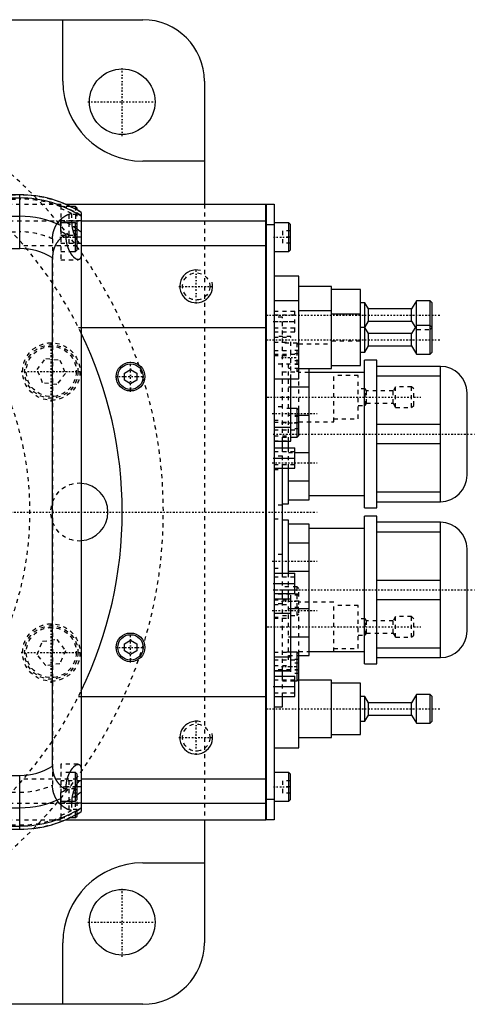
# Model space of a CAD drawing. Extents: x -705 to 186, y -120 to 120.
# Tile 9 of 9: x 75 to 186, y -120 to 120. Entities that reach past the tile are written whole.
import ezdxf

# ---------------------------------------------------------------- set-up
doc = ezdxf.new("R2010")
doc.units = 0
doc.linetypes.add('CENTER', pattern=[1.5, 0.45, -0.5, 0.05, -0.5])
doc.linetypes.add('DASHED', pattern=[2, 1, -1])
for name, color, linetype in [('AM_0', 7, 'CONTINUOUS'), ('AM_10', 7, 'CONTINUOUS'), ('AM_3', 7, 'DASHED'), ('AM_7', 7, 'CENTER')]:
    doc.layers.add(name, color=color, linetype=linetype)

msp = doc.modelspace()

# ---------------------------------------------------------------- linework, layer by layer
at = {"layer": 'AM_0', "color": 7, "linetype": 'CONTINUOUS'}
for p, q in [((85.5, 105), (85.5, 120)), ((-105, 120), (105, 120)), ((120, 105), (120, 75)), ((120, 85.5), (105, 85.5)), ((75, 77.32), (-309, 77.32)), ((75, 64.2), (75, 77.32)), ((-309, 76.54), (75, 76.54)), ((86.23, 75), (135, 75)), ((88.6, 74.5), (87.32, 74.5)), ((89, 74.1), (88.6, 74.5)), ((88.6, 73.84), (88.6, 74.5)), ((135, -75), (135, 75)), ((135, 74.95), (135.05, 74.95)), ((135.05, 75), (137, 75)), ((135.05, 75), (135.05, -75)), ((137, 75), (137, -75)), ((-309, 72.1), (75, 72.1)), ((89, 73.62), (89, 74.1)), ((90, 73.02), (90, -73.02)), ((85, 68.39), (85, 71.21)), ((88.6, 70.5), (85, 70.5)), ((89, 70.1), (88.6, 70.5)), ((88.6, 63.5), (88.6, 70.5)), ((89, 63.9), (89, 70.1)), ((90, 71), (135, 71)), ((135, 69.95), (135.05, 69.95)), ((137, 70), (135.05, 70)), ((140.6, 70.5), (137, 70.5)), ((141, 70.1), (140.6, 70.5)), ((140.6, 63.5), (140.6, 70.5)), ((141, 63.9), (141, 70.1)), ((86.34, 67), (86.34, 67.64)), ((90, 67), (89, 67)), ((90, 65), (135, 65)), ((-309, 64.2), (75, 64.2)), ((87.2, 63.5), (88.6, 63.5)), ((88.6, 63.5), (89, 63.9)), ((137, 63.5), (140.6, 63.5)), ((140.6, 63.5), (141, 63.9)), ((83, -61.92), (83, 61.92)), ((143, 57.5), (137, 57.5)), ((143, 32.5), (143, 57.5)), ((151, 55), (143, 55)), ((151, 35), (151, 55)), ((158, 54.25), (151, 54.25)), ((158, 35.75), (158, 54.25)), ((143, 51.5), (137, 51.5)), ((159.1, 51), (158, 51)), ((160, 49.5), (159.1, 51)), ((159.1, 39), (159.1, 51)), ((171.7, 51.5), (170.5, 49.5)), ((175, 51.5), (171.7, 51.5)), ((171.7, 38.5), (171.7, 51.5)), ((175.5, 51), (175, 51.5)), ((175, 38.5), (175, 51.5)), ((175.5, 39), (175.5, 51)), ((151, 49), (143, 49)), ((158, 48.25), (151, 48.25)), ((170.5, 49.5), (160, 49.5)), ((160, 46.5), (160, 49.5)), ((170.5, 46.5), (170.5, 49.5)), ((159.1, 45), (160, 46.5)), ((160, 46.5), (170.5, 46.5)), ((170.5, 46.5), (171.4, 45)), ((90, 45), (135, 45)), ((159.1, 45), (158, 45)), ((160, 43.5), (159.1, 45)), ((170.5, 43.5), (160, 43.5)), ((160, 40.5), (160, 43.5)), ((171.7, 45.5), (170.5, 43.5)), ((170.5, 40.5), (170.5, 43.5)), ((175, 45.5), (171.7, 45.5)), ((175.5, 45), (175, 45.5)), ((158, 39), (159.1, 39)), ((159.1, 39), (160, 40.5)), ((160, 40.5), (170.5, 40.5)), ((170.5, 40.5), (171.7, 38.5)), ((171.7, 38.5), (175, 38.5)), ((175, 38.5), (175.5, 39)), ((162, 37), (159, 37)), ((159, 1), (159, 37)), ((162, 1), (162, 37)), ((100.5, 33.87), (102, 34.73)), ((100.5, 32.13), (100.5, 33.87)), ((102, 34.73), (103.5, 33.87)), ((103.5, 33.87), (103.5, 32.13)), ((143, 35), (151, 35)), ((145.5, 3), (145.5, 35)), ((159, 34), (145.5, 34)), ((151, 35.75), (158, 35.75)), ((177.5, 35.5), (162, 35.5)), ((177.5, 2.5), (177.5, 35.5)), ((102, 31.27), (100.5, 32.13)), ((103.5, 32.13), (102, 31.27)), ((137, 32.5), (143, 32.5)), ((141.1, 17.26), (141.1, 32.5)), ((162, 33.2), (177.5, 33.2)), ((141.1, 30.49), (145.5, 30.49)), ((184, 9), (184, 29)), ((142.6, 25.25), (141.1, 25.25)), ((143, 24.85), (142.6, 25.25)), ((142.6, 18.25), (142.6, 25.25)), ((143, 18.65), (143, 24.85)), ((145.5, 23.51), (143, 23.51)), ((137, 20.66), (141.1, 20.66)), ((177.5, 21.3), (162, 21.3)), ((137, 17.26), (141.1, 17.26)), ((139, 15.67), (139, 17.27)), ((140.5, 15.65), (140.5, 17.26)), ((141.1, 18.25), (142.6, 18.25)), ((142.6, 18.25), (143, 18.65)), ((137, 15.65), (142, 15.65)), ((142, 10.65), (142, 15.65)), ((142, 14.49), (145.5, 14.49)), ((162, 16.7), (177.5, 16.7)), ((137, 13.15), (142, 13.15)), ((137, 10.65), (142, 10.65)), ((139, -14.91), (139, 10.66)), ((140.5, 2), (140.5, 10.65)), ((145.5, 7.51), (140.5, 7.51)), ((140.5, 3), (145.5, 3)), ((145.5, 4), (159, 4)), ((177.5, 4.8), (162, 4.8)), ((162, 2.5), (177.5, 2.5)), ((139, 2), (140.5, 2)), ((159, 1), (162, 1)), ((140.5, -2), (139, -2)), ((140.5, -14.9), (140.5, -2)), ((162, -1), (159, -1)), ((159, -37), (159, -1)), ((162, -37), (162, -1)), ((145.5, -3), (140.5, -3)), ((145.5, -35), (145.5, -3)), ((159, -4), (145.5, -4)), ((177.5, -2.5), (162, -2.5)), ((162, -4.8), (177.5, -4.8)), ((177.5, -35.5), (177.5, -2.5)), ((140.5, -7.51), (145.5, -7.51)), ((184, -29), (184, -9)), ((137, -14.9), (142, -14.9)), ((145.5, -14.49), (140.5, -14.49)), ((142, -19.9), (142, -14.9)), ((177.5, -16.7), (162, -16.7)), ((137, -17.4), (142, -17.4)), ((137, -19.9), (142, -19.9)), ((141.1, -21.26), (137, -21.26)), ((139, -21.28), (139, -19.9)), ((140.5, -21.26), (140.5, -19.9)), ((141.1, -38.74), (141.1, -21.26)), ((162, -21.3), (177.5, -21.3)), ((141.1, -23.51), (145.5, -23.51)), ((137, -24.66), (141.1, -24.66)), ((145.5, -30.49), (141.1, -30.49)), ((100.5, -32.13), (102, -31.27)), ((100.5, -33.87), (100.5, -32.13)), ((102, -31.27), (103.5, -32.13)), ((103.5, -32.13), (103.5, -33.87)), ((177.5, -33.2), (162, -33.2)), ((102, -34.73), (100.5, -33.87)), ((103.5, -33.87), (102, -34.73)), ((137, -35.34), (141.1, -35.34)), ((142.6, -34.17), (141.1, -34.17)), ((143, -34.57), (142.6, -34.17)), ((142.6, -41.17), (142.6, -34.17)), ((143, -57.5), (143, -34.57)), ((143, -35), (145.5, -35)), ((145.5, -34), (159, -34)), ((162, -35.5), (177.5, -35.5)), ((159, -37), (162, -37)), ((137, -38.74), (141.1, -38.74)), ((137, -40), (142, -40)), ((139, -40.03), (139, -38.78)), ((142, -45), (142, -40)), ((142.6, -41.17), (143, -40.77)), ((137, -42.5), (142, -42.5)), ((142, -41.17), (142.6, -41.17)), ((151, -41), (143, -41)), ((151, -55), (151, -41)), ((158, -41.75), (151, -41.75)), ((158, -54.25), (158, -41.75)), ((90, -45), (135, -45)), ((137, -45), (142, -45)), ((139, -47.5), (139, -45.04)), ((159.1, -45), (158, -45)), ((160, -46.5), (159.1, -45)), ((159.1, -51), (159.1, -45)), ((171.7, -44.5), (170.5, -46.5)), ((175, -44.5), (171.7, -44.5)), ((171.7, -51.5), (171.7, -44.5)), ((175.5, -45), (175, -44.5)), ((175, -51.5), (175, -44.5)), ((175.5, -51), (175.5, -45)), ((137, -47.5), (139, -47.5)), ((170.5, -46.5), (160, -46.5)), ((160, -49.5), (160, -46.5)), ((170.5, -49.5), (170.5, -46.5)), ((159.1, -51), (160, -49.5)), ((160, -49.5), (170.5, -49.5)), ((170.5, -49.5), (171.7, -51.5)), ((158, -51), (159.1, -51)), ((171.7, -51.5), (175, -51.5)), ((175, -51.5), (175.5, -51)), ((143, -55), (151, -55)), ((151, -54.25), (158, -54.25)), ((137, -57.5), (143, -57.5)), ((-309, -64.2), (75, -64.2)), ((75, -77.32), (75, -64.2)), ((88.6, -63.5), (87.2, -63.5)), ((89, -63.9), (88.6, -63.5)), ((88.6, -70.5), (88.6, -63.5)), ((89, -70.1), (89, -63.9)), ((140.6, -63.5), (137, -63.5)), ((141, -63.9), (140.6, -63.5)), ((140.6, -70.5), (140.6, -63.5)), ((141, -70.1), (141, -63.9)), ((86.34, -67.64), (86.34, -67)), ((90, -67), (89, -67)), ((90, -65), (135, -65)), ((85, -71.21), (85, -68.39)), ((85, -70.5), (88.6, -70.5)), ((88.6, -70.5), (89, -70.1)), ((90, -71), (135, -71)), ((135, -69.95), (135.05, -69.95)), ((135.05, -70), (137, -70)), ((137, -70.5), (140.6, -70.5)), ((140.6, -70.5), (141, -70.1)), ((-309, -72.1), (75, -72.1)), ((88.6, -74.5), (88.6, -73.84)), ((88.6, -74.5), (89, -74.1)), ((89, -74.1), (89, -73.62)), ((-309, -76.54), (75, -76.54)), ((86.23, -75), (135, -75)), ((87.32, -74.5), (88.6, -74.5)), ((120, -75), (120, -105)), ((135, -74.95), (135.05, -74.95)), ((137, -75), (135.05, -75)), ((-309, -77.32), (75, -77.32)), ((105, -85.5), (120, -85.5)), ((85.5, -120), (85.5, -105)), ((105, -120), (-105, -120))]:
    msp.add_line(p, q, dxfattribs=at)
for points in [[(86.34, 67.64, 0), (86.2, 67.57, 0), (85.92, 67.42, 0), (85.64, 67.24, 0), (85.5, 67.14, 0), (85.36, 67.04, 0), (85.1, 66.82, 0), (84.84, 66.59, 0), (84.59, 66.32, 0), (84.45, 66.16, 0), (84.41, 66.11, 0), (84.37, 66.07, 0), (84.35, 66.04, 0), (84.33, 66.02, 0), (84.29, 65.97, 0), (84.25, 65.92, 0), (84.21, 65.87, 0), (84.17, 65.81, 0), (84.14, 65.76, 0), (84.12, 65.73, 0), (84.1, 65.71, 0), (84.06, 65.65, 0), (84.03, 65.6, 0), (84.01, 65.57, 0), (83.99, 65.54, 0), (83.96, 65.49, 0), (83.92, 65.43, 0), (83.9, 65.4, 0), (83.89, 65.38, 0), (83.85, 65.32, 0), (83.82, 65.26, 0), (83.79, 65.2, 0), (83.75, 65.14, 0), (83.72, 65.08, 0), (83.71, 65.05, 0), (83.69, 65.02, 0), (83.66, 64.96, 0), (83.63, 64.9, 0), (83.6, 64.83, 0), (83.57, 64.77, 0), (83.54, 64.71, 0), (83.53, 64.68, 0), (83.52, 64.64, 0), (83.49, 64.58, 0), (83.46, 64.52, 0), (83.44, 64.45, 0), (83.41, 64.39, 0), (83.39, 64.32, 0), (83.38, 64.29, 0), (83.37, 64.25, 0), (83.34, 64.19, 0), (83.32, 64.12, 0), (83.3, 64.05, 0), (83.28, 63.98, 0), (83.26, 63.92, 0), (83.25, 63.88, 0), (83.24, 63.85, 0), (83.22, 63.78, 0), (83.2, 63.71, 0), (83.19, 63.64, 0), (83.17, 63.57, 0), (83.16, 63.5, 0), (83.15, 63.46, 0), (83.14, 63.43, 0), (83.13, 63.36, 0), (83.11, 63.28, 0), (83.11, 63.25, 0), (83.1, 63.21, 0), (83.09, 63.14, 0), (83.08, 63.07, 0), (83.07, 63.03, 0), (83.07, 62.99, 0), (83.06, 62.92, 0), (83.05, 62.85, 0), (83.04, 62.77, 0), (83.04, 62.7, 0), (83.03, 62.63, 0), (83.03, 62.59, 0), (83.02, 62.55, 0), (83.02, 62.48, 0), (83.01, 62.41, 0), (83, 62.15, 0), (83, 61.92, 0)], [(89.23, 61.5, 0), (89.22, 61.5, 0), (89.19, 61.5, 0), (89.16, 61.5, 0), (89.15, 61.5, 0), (89.14, 61.51, 0), (89.11, 61.51, 0), (89.08, 61.52, 0), (89.05, 61.52, 0), (89.02, 61.53, 0), (88.99, 61.54, 0), (88.98, 61.54, 0), (88.96, 61.55, 0), (88.93, 61.56, 0), (88.9, 61.57, 0), (88.87, 61.59, 0), (88.84, 61.6, 0), (88.81, 61.62, 0), (88.79, 61.63, 0), (88.78, 61.63, 0), (88.74, 61.65, 0), (88.71, 61.67, 0), (88.69, 61.68, 0), (88.68, 61.69, 0), (88.64, 61.71, 0), (88.61, 61.74, 0), (88.59, 61.75, 0), (88.58, 61.76, 0), (88.54, 61.78, 0), (88.51, 61.81, 0), (88.48, 61.84, 0), (88.44, 61.86, 0), (88.41, 61.89, 0), (88.39, 61.91, 0), (88.37, 61.92, 0), (88.34, 61.96, 0), (88.3, 61.99, 0), (88.27, 62.02, 0), (88.23, 62.05, 0), (88.2, 62.09, 0), (88.18, 62.11, 0), (88.16, 62.13, 0), (88.13, 62.16, 0), (88.09, 62.2, 0), (88.05, 62.24, 0), (88.02, 62.28, 0), (87.98, 62.32, 0), (87.97, 62.34, 0), (87.95, 62.36, 0), (87.91, 62.41, 0), (87.88, 62.45, 0), (87.84, 62.49, 0), (87.81, 62.54, 0), (87.77, 62.59, 0), (87.76, 62.61, 0), (87.74, 62.63, 0), (87.7, 62.68, 0), (87.67, 62.73, 0), (87.64, 62.78, 0), (87.6, 62.83, 0), (87.57, 62.88, 0), (87.55, 62.9, 0), (87.53, 62.93, 0), (87.5, 62.98, 0), (87.47, 63.03, 0), (87.45, 63.06, 0), (87.44, 63.09, 0), (87.4, 63.14, 0), (87.37, 63.19, 0), (87.36, 63.22, 0), (87.34, 63.25, 0), (87.31, 63.3, 0), (87.28, 63.36, 0), (87.24, 63.42, 0), (87.21, 63.48, 0), (87.18, 63.54, 0), (87.17, 63.57, 0), (87.15, 63.6, 0), (87.12, 63.66, 0), (87.09, 63.72, 0), (87.06, 63.79, 0), (87.03, 63.85, 0), (87, 63.92, 0), (86.98, 63.95, 0), (86.97, 63.99, 0), (86.94, 64.05, 0), (86.91, 64.12, 0), (86.88, 64.19, 0), (86.86, 64.26, 0), (86.83, 64.33, 0), (86.82, 64.37, 0), (86.8, 64.41, 0), (86.78, 64.48, 0), (86.75, 64.55, 0), (86.73, 64.63, 0), (86.7, 64.7, 0), (86.68, 64.78, 0), (86.67, 64.81, 0), (86.65, 64.85, 0), (86.63, 64.93, 0), (86.61, 65.01, 0), (86.59, 65.08, 0), (86.57, 65.16, 0), (86.55, 65.24, 0), (86.54, 65.28, 0), (86.53, 65.32, 0), (86.51, 65.4, 0), (86.49, 65.48, 0), (86.49, 65.52, 0), (86.48, 65.56, 0), (86.46, 65.64, 0), (86.45, 65.72, 0), (86.44, 65.77, 0), (86.43, 65.81, 0), (86.42, 65.89, 0), (86.41, 65.97, 0), (86.4, 66.05, 0), (86.39, 66.13, 0), (86.38, 66.22, 0), (86.37, 66.26, 0), (86.37, 66.3, 0), (86.36, 66.38, 0), (86.36, 66.47, 0), (86.35, 66.55, 0), (86.35, 66.63, 0), (86.34, 66.71, 0), (86.34, 66.75, 0), (86.34, 66.8, 0), (86.34, 66.88, 0), (86.34, 66.96, 0), (86.34, 67, 0)], [(90, 62.39, 0), (89.99, 62.34, 0), (89.96, 62.25, 0), (89.93, 62.16, 0), (89.91, 62.12, 0), (89.9, 62.08, 0), (89.86, 62, 0), (89.83, 61.93, 0), (89.79, 61.86, 0), (89.75, 61.8, 0), (89.71, 61.74, 0), (89.69, 61.72, 0), (89.66, 61.69, 0), (89.62, 61.65, 0), (89.57, 61.61, 0), (89.52, 61.58, 0), (89.47, 61.55, 0), (89.42, 61.53, 0), (89.39, 61.52, 0), (89.37, 61.52, 0), (89.31, 61.51, 0), (89.26, 61.5, 0), (89.23, 61.5, 0)], [(83, -61.92, 0), (83, -62.15, 0), (83.01, -62.41, 0), (83.02, -62.48, 0), (83.02, -62.55, 0), (83.03, -62.59, 0), (83.03, -62.63, 0), (83.04, -62.7, 0), (83.04, -62.77, 0), (83.05, -62.85, 0), (83.06, -62.92, 0), (83.07, -62.99, 0), (83.07, -63.03, 0), (83.08, -63.07, 0), (83.09, -63.14, 0), (83.1, -63.21, 0), (83.11, -63.25, 0), (83.11, -63.28, 0), (83.13, -63.36, 0), (83.14, -63.43, 0), (83.15, -63.46, 0), (83.16, -63.5, 0), (83.17, -63.57, 0), (83.19, -63.64, 0), (83.21, -63.71, 0), (83.22, -63.78, 0), (83.24, -63.86, 0), (83.25, -63.89, 0), (83.26, -63.93, 0), (83.28, -63.99, 0), (83.3, -64.06, 0), (83.32, -64.13, 0), (83.35, -64.2, 0), (83.37, -64.27, 0), (83.38, -64.3, 0), (83.39, -64.33, 0), (83.42, -64.4, 0), (83.44, -64.47, 0), (83.47, -64.53, 0), (83.49, -64.6, 0), (83.52, -64.66, 0), (83.54, -64.69, 0), (83.55, -64.72, 0), (83.58, -64.79, 0), (83.61, -64.85, 0), (83.64, -64.91, 0), (83.67, -64.97, 0), (83.7, -65.03, 0), (83.71, -65.06, 0), (83.73, -65.09, 0), (83.76, -65.15, 0), (83.79, -65.21, 0), (83.83, -65.27, 0), (83.86, -65.33, 0), (83.89, -65.39, 0), (83.91, -65.42, 0), (83.93, -65.45, 0), (83.96, -65.5, 0), (84, -65.56, 0), (84.02, -65.59, 0), (84.04, -65.61, 0), (84.07, -65.67, 0), (84.11, -65.72, 0), (84.13, -65.75, 0), (84.15, -65.78, 0), (84.19, -65.83, 0), (84.22, -65.88, 0), (84.26, -65.93, 0), (84.3, -65.98, 0), (84.34, -66.03, 0), (84.36, -66.06, 0), (84.38, -66.08, 0), (84.42, -66.13, 0), (84.46, -66.18, 0), (84.6, -66.34, 0), (84.86, -66.6, 0), (85.11, -66.84, 0), (85.38, -67.05, 0), (85.51, -67.15, 0), (85.65, -67.25, 0), (85.92, -67.42, 0), (86.2, -67.57, 0), (86.34, -67.64, 0)], [(86.34, -67, 0), (86.34, -66.96, 0), (86.34, -66.88, 0), (86.34, -66.8, 0), (86.34, -66.75, 0), (86.34, -66.71, 0), (86.35, -66.63, 0), (86.35, -66.55, 0), (86.36, -66.47, 0), (86.36, -66.38, 0), (86.37, -66.3, 0), (86.37, -66.26, 0), (86.38, -66.22, 0), (86.39, -66.13, 0), (86.4, -66.05, 0), (86.41, -65.97, 0), (86.42, -65.89, 0), (86.43, -65.81, 0), (86.44, -65.77, 0), (86.45, -65.72, 0), (86.46, -65.64, 0), (86.48, -65.56, 0), (86.49, -65.52, 0), (86.49, -65.48, 0), (86.51, -65.4, 0), (86.53, -65.32, 0), (86.54, -65.28, 0), (86.55, -65.24, 0), (86.57, -65.16, 0), (86.59, -65.08, 0), (86.61, -65.01, 0), (86.63, -64.93, 0), (86.65, -64.85, 0), (86.67, -64.81, 0), (86.68, -64.78, 0), (86.7, -64.7, 0), (86.73, -64.63, 0), (86.75, -64.55, 0), (86.78, -64.48, 0), (86.8, -64.41, 0), (86.82, -64.37, 0), (86.83, -64.33, 0), (86.86, -64.26, 0), (86.88, -64.19, 0), (86.91, -64.12, 0), (86.94, -64.05, 0), (86.97, -63.99, 0), (86.98, -63.95, 0), (87, -63.92, 0), (87.03, -63.85, 0), (87.06, -63.79, 0), (87.09, -63.72, 0), (87.12, -63.66, 0), (87.15, -63.6, 0), (87.17, -63.57, 0), (87.18, -63.54, 0), (87.21, -63.48, 0), (87.24, -63.42, 0), (87.28, -63.36, 0), (87.31, -63.3, 0), (87.34, -63.25, 0), (87.36, -63.22, 0), (87.37, -63.19, 0), (87.4, -63.14, 0), (87.44, -63.09, 0), (87.45, -63.06, 0), (87.47, -63.03, 0), (87.5, -62.98, 0), (87.53, -62.93, 0), (87.55, -62.9, 0), (87.57, -62.88, 0), (87.6, -62.83, 0), (87.64, -62.78, 0), (87.67, -62.73, 0), (87.7, -62.68, 0), (87.74, -62.63, 0), (87.76, -62.61, 0), (87.77, -62.59, 0), (87.81, -62.54, 0), (87.84, -62.49, 0), (87.88, -62.45, 0), (87.91, -62.41, 0), (87.95, -62.36, 0), (87.97, -62.34, 0), (87.98, -62.32, 0), (88.02, -62.28, 0), (88.05, -62.24, 0), (88.09, -62.2, 0), (88.13, -62.16, 0), (88.16, -62.13, 0), (88.18, -62.11, 0), (88.2, -62.09, 0), (88.23, -62.05, 0), (88.27, -62.02, 0), (88.3, -61.99, 0), (88.34, -61.96, 0), (88.37, -61.92, 0), (88.39, -61.91, 0), (88.41, -61.89, 0), (88.44, -61.86, 0), (88.48, -61.84, 0), (88.51, -61.81, 0), (88.54, -61.78, 0), (88.58, -61.76, 0), (88.59, -61.75, 0), (88.61, -61.74, 0), (88.64, -61.71, 0), (88.68, -61.69, 0), (88.69, -61.68, 0), (88.71, -61.67, 0), (88.74, -61.65, 0), (88.78, -61.63, 0), (88.79, -61.63, 0), (88.81, -61.62, 0), (88.84, -61.6, 0), (88.87, -61.59, 0), (88.9, -61.57, 0), (88.93, -61.56, 0), (88.96, -61.55, 0), (88.98, -61.54, 0), (88.99, -61.54, 0), (89.02, -61.53, 0), (89.05, -61.52, 0), (89.08, -61.52, 0), (89.11, -61.51, 0), (89.14, -61.51, 0), (89.15, -61.5, 0), (89.16, -61.5, 0), (89.19, -61.5, 0), (89.22, -61.5, 0), (89.23, -61.5, 0)], [(89.23, -61.5, 0), (89.26, -61.5, 0), (89.31, -61.51, 0), (89.37, -61.52, 0), (89.39, -61.52, 0), (89.42, -61.53, 0), (89.47, -61.55, 0), (89.52, -61.58, 0), (89.57, -61.61, 0), (89.62, -61.65, 0), (89.66, -61.69, 0), (89.69, -61.72, 0), (89.71, -61.74, 0), (89.75, -61.8, 0), (89.79, -61.86, 0), (89.83, -61.93, 0), (89.86, -62, 0), (89.9, -62.08, 0), (89.91, -62.12, 0), (89.93, -62.16, 0), (89.96, -62.25, 0), (89.99, -62.34, 0), (90, -62.39, 0)]]:
    msp.add_polyline3d(points, dxfattribs=at)
for centre, radius in [((100, 100), 8), ((102, 33), 3.5), ((102, 33), 3.1), ((102, -33), 3.5), ((102, -33), 3.1), ((100, -100), 8)]:
    msp.add_circle(centre, radius, dxfattribs=at)
for centre, radius, start, end in [((105, 105), 15, 0, 90), ((105, 105), 19.5, 180, 270), ((75, 49), 28.32, 58.0174, 90), ((75, 49), 27.54, 57.0038, 90), ((75, 49), 23.1, 64.3441, 90), ((75, 49), 24.36, 61.9547, 65.7637), ((75, 49), 21.81, 58.6873, 62.7152), ((75, 49), 24.36, 51.9935, 54.9213), ((75, 49), 15.2, 58.2431, 90), ((0, 0), 100, 334.1581, 25.8419), ((177.5, 29), 6.5, 0, 90), ((177.5, 9), 6.5, 270, 0), ((89.5, 0), 7, 274.096, 85.904), ((177.5, -9), 6.5, 0, 90), ((177.5, -29), 6.5, 270, 0), ((75, -49), 15.2, 270, 301.7569), ((75, -49), 21.81, 297.2848, 301.3127), ((75, -49), 24.36, 305.0787, 308.0065), ((75, -49), 23.1, 270, 295.6559), ((75, -49), 24.36, 294.2363, 298.0453), ((75, -49), 27.54, 270, 302.9962), ((75, -49), 28.32, 270, 301.9826), ((105, -105), 19.5, 90, 180), ((105, -105), 15, 270, 0)]:
    msp.add_arc(centre, radius, start, end, dxfattribs=at)
at = {"layer": 'AM_10', "color": 7, "linetype": 'CONTINUOUS'}
for centre in [(118, 55), (118, -55)]:
    msp.add_arc(centre, 4, 75, 15, dxfattribs=at)
at = {"layer": 'AM_3', "color": 6, "linetype": 'DASHED'}
for p, q in [((-309, 77.28), (75, 77.28)), ((-309, 76.29), (75, 76.29)), ((66.14, 75), (86.23, 75)), ((85, 74.75), (85, 61.5)), ((87.32, 74.5), (85, 74.5)), ((88.6, 74.5), (88.6, 70.5)), ((120, 75), (120, -75)), ((89, 72.5), (87, 72.5)), ((87, 72.5), (87, 69.5)), ((87.65, 72.74), (87.65, 71)), ((89, 70.1), (89, 73.62)), ((70.42, 71), (90, 71)), ((90, 71), (85, 71)), ((-309, 68.3), (75, 68.3)), ((85, 67.5), (88.6, 67.5)), ((89, 69.5), (87, 69.5)), ((89, 68.5), (87, 68.5)), ((87, 68.5), (87, 65.5)), ((88.6, 67.5), (89, 67.9)), ((139, 68.5), (139, 65.5)), ((141, 68.5), (139, 68.5)), ((75.99, 65), (90, 65)), ((83, 66.56), (83, -66.56)), ((89, 67), (85, 67)), ((85, 65.5), (89.8, 65.5)), ((141, 67), (139, 67)), ((141, 65.5), (139, 65.5)), ((140.6, 65.5), (140.6, 67)), ((85, 63.5), (87.2, 63.5)), ((85, 61.5), (89.23, 61.5)), ((137, 48.95), (142, 48.95)), ((142, 48), (137, 48)), ((142, 43.95), (142, 48.95)), ((139, 47.5), (137, 47.5)), ((137, 46.45), (142, 46.45)), ((139, 17.27), (139, 47.5)), ((89.3, 45), (90, 45)), ((137, 44.9), (142, 44.9)), ((137, 43.95), (142, 43.95)), ((171.4, 45), (171.7, 44.5)), ((171.7, 44.5), (175, 44.5)), ((175, 44.5), (175.5, 45)), ((141.1, 42.74), (137, 42.74)), ((137, 42.63), (141.1, 42.63)), ((137, 41.42), (141.1, 41.42)), ((142.6, 41.17), (139, 41.17)), ((141.1, 32.5), (141.1, 42.74)), ((143, 40.77), (142.6, 41.17)), ((142.6, 34.17), (142.6, 41.17)), ((143, 41), (151, 41)), ((151, 41.75), (158, 41.75)), ((137, 39.34), (141.1, 39.34)), ((137, 38.5), (143, 38.5)), ((141, 39.4), (141, 35.94)), ((143, 39.4), (141, 39.4)), ((143, 38.54), (141, 38.54)), ((79.25, 34.7), (81.36, 37.45)), ((81.36, 37.45), (84.8, 37)), ((84.8, 37), (86.12, 33.8)), ((137, 38.13), (141.1, 38.13)), ((143, 36), (137, 36)), ((140.5, 17.26), (140.5, 36)), ((143, 36.81), (141, 36.81)), ((80.58, 31.5), (79.25, 34.7)), ((86.12, 33.8), (84.01, 31.05)), ((139, 34.17), (142.6, 34.17)), ((143, 35), (140.5, 35)), ((143, 35.94), (141, 35.94)), ((142.6, 34.17), (143, 34.57)), ((145.5, 34), (143, 34)), ((151.5, 22), (151.5, 34)), ((84.01, 31.05), (80.58, 31.5)), ((143, 24.85), (143, 32.5)), ((157.5, 33.25), (151.5, 33.25)), ((157.5, 22.75), (157.5, 33.25)), ((140.5, 30.49), (141.1, 30.49)), ((159.2, 30), (157.5, 30)), ((159.5, 29.5), (159.2, 30)), ((159.2, 26), (159.2, 30)), ((166, 29.5), (159.5, 29.5)), ((159.5, 26.5), (159.5, 29.5)), ((166.6, 30.5), (166, 29.5)), ((166, 26.5), (166, 29.5)), ((170.5, 30.5), (166.6, 30.5)), ((166.6, 25.5), (166.6, 30.5)), ((171, 30), (170.5, 30.5)), ((170.5, 25.5), (170.5, 30.5)), ((171, 26), (171, 30)), ((159.2, 26), (159.5, 26.5)), ((159.5, 26.5), (166, 26.5)), ((166, 26.5), (166.6, 25.5)), ((139, 25.65), (137, 25.65)), ((141.1, 25.25), (139, 25.25)), ((157.5, 26), (159.2, 26)), ((166.6, 25.5), (170.5, 25.5)), ((170.5, 25.5), (171, 26)), ((137, 22.35), (139, 22.35)), ((137, 21.87), (141.1, 21.87)), ((143, 23.51), (140.5, 23.51)), ((141, 23.25), (141, 20.25)), ((143, 23.25), (141, 23.25)), ((143, 21.75), (141, 21.75)), ((143, 22), (151.5, 22)), ((151.5, 22.75), (157.5, 22.75)), ((137, 20), (143, 20)), ((143, 20.25), (141, 20.25)), ((137, 18.58), (141.1, 18.58)), ((137, 17.37), (141.1, 17.37)), ((139, 18.25), (141.1, 18.25)), ((142, 14.7), (137, 14.7)), ((139, 10.66), (139, 15.67)), ((140.5, 10.65), (140.5, 15.65)), ((140.5, 14.49), (142, 14.49)), ((139, 13.65), (137, 13.65)), ((137, 11.6), (142, 11.6)), ((137, 10.35), (139, 10.35)), ((139, 1.65), (137, 1.65)), ((137, -1.65), (139, -1.65)), ((139, -10.35), (137, -10.35)), ((137, -13.65), (139, -13.65)), ((142, -15.85), (137, -15.85)), ((139, -19.9), (139, -14.91)), ((140.5, -19.9), (140.5, -14.9)), ((137, -18.95), (142, -18.95)), ((142.6, -18.25), (139, -18.25)), ((143, -18.65), (142.6, -18.25)), ((142.6, -25.25), (142.6, -18.25)), ((143, -34.57), (143, -18.65)), ((143, -20), (137, -20)), ((137, -21.37), (141.1, -21.37)), ((139, -38.78), (139, -21.28)), ((140.5, -36), (140.5, -21.26)), ((141, -20.25), (141, -23.25)), ((143, -20.25), (141, -20.25)), ((139, -22.35), (137, -22.35)), ((137, -22.58), (141.1, -22.58)), ((140.5, -23.51), (141.1, -23.51)), ((143, -21.75), (141, -21.75)), ((143, -23.25), (141, -23.25)), ((151.5, -22), (143, -22)), ((151.5, -34), (151.5, -22)), ((157.5, -22.75), (151.5, -22.75)), ((157.5, -33.25), (157.5, -22.75)), ((137, -25.65), (139, -25.65)), ((137, -25.87), (141.1, -25.87)), ((139, -25.25), (142.6, -25.25)), ((142.6, -25.25), (143, -24.85)), ((159.2, -26), (157.5, -26)), ((159.5, -26.5), (159.2, -26)), ((159.2, -30), (159.2, -26)), ((166.6, -25.5), (166, -26.5)), ((170.5, -25.5), (166.6, -25.5)), ((166.6, -30.5), (166.6, -25.5)), ((171, -26), (170.5, -25.5)), ((170.5, -30.5), (170.5, -25.5)), ((171, -30), (171, -26)), ((166, -26.5), (159.5, -26.5)), ((159.5, -29.5), (159.5, -26.5)), ((166, -29.5), (166, -26.5)), ((80.58, -31.5), (84.01, -31.05)), ((84.01, -31.05), (86.12, -33.8)), ((141.1, -30.49), (140.5, -30.49)), ((157.5, -30), (159.2, -30)), ((159.2, -30), (159.5, -29.5)), ((159.5, -29.5), (166, -29.5)), ((166, -29.5), (166.6, -30.5)), ((166.6, -30.5), (170.5, -30.5)), ((170.5, -30.5), (171, -30)), ((79.25, -34.7), (80.58, -31.5)), ((151.5, -33.25), (157.5, -33.25)), ((81.36, -37.45), (79.25, -34.7)), ((86.12, -33.8), (84.8, -37)), ((137, -34.13), (141.1, -34.13)), ((137, -36), (143, -36)), ((141.1, -34.17), (139, -34.17)), ((140.5, -35), (143, -35)), ((141, -35.94), (141, -39.4)), ((143, -35.94), (141, -35.94)), ((143, -34), (145.5, -34)), ((84.8, -37), (81.36, -37.45)), ((137, -37.42), (141.1, -37.42)), ((143, -36.81), (141, -36.81)), ((143, -38.5), (137, -38.5)), ((137, -38.63), (141.1, -38.63)), ((139, -45.04), (139, -40.03)), ((143, -38.54), (141, -38.54)), ((143, -39.4), (141, -39.4)), ((142, -40.95), (137, -40.95)), ((139, -41.17), (142, -41.17)), ((89.3, -45), (90, -45)), ((137, -44.05), (142, -44.05)), ((89.23, -61.5), (85, -61.5)), ((85, -61.5), (85, -74.75)), ((87.2, -63.5), (85, -63.5)), ((75.99, -65), (90, -65)), ((89.8, -65.5), (85, -65.5)), ((89, -67), (85, -67)), ((87, -65.5), (87, -68.5)), ((139, -65.5), (139, -68.5)), ((141, -65.5), (139, -65.5)), ((141, -67), (139, -67)), ((140.6, -68.5), (140.6, -67)), ((-309, -68.3), (75, -68.3)), ((88.6, -67.5), (85, -67.5)), ((89, -68.5), (87, -68.5)), ((89, -69.5), (87, -69.5)), ((87, -69.5), (87, -72.5)), ((89, -67.9), (88.6, -67.5)), ((141, -68.5), (139, -68.5)), ((70.42, -71), (90, -71)), ((90, -71), (85, -71)), ((87.65, -71), (87.65, -72.74)), ((88.6, -73.84), (88.6, -70.5)), ((89, -73.62), (89, -70.1)), ((89, -72.5), (87, -72.5)), ((-309, -76.29), (75, -76.29)), ((66.14, -75), (86.23, -75)), ((85, -74.5), (87.32, -74.5)), ((-309, -77.28), (75, -77.28))]:
    msp.add_line(p, q, dxfattribs=at)
for points in [[(83, 66.56, 0), (83, 66.61, 0), (83, 66.7, 0), (83, 66.8, 0), (83.01, 66.84, 0), (83.01, 66.89, 0), (83.01, 66.98, 0), (83.02, 67.08, 0), (83.02, 67.17, 0), (83.03, 67.26, 0), (83.04, 67.35, 0), (83.05, 67.4, 0), (83.05, 67.45, 0), (83.06, 67.54, 0), (83.08, 67.63, 0), (83.09, 67.72, 0), (83.11, 67.82, 0), (83.12, 67.91, 0), (83.13, 67.95, 0), (83.14, 68, 0), (83.16, 68.09, 0), (83.18, 68.18, 0), (83.19, 68.23, 0), (83.2, 68.27, 0), (83.23, 68.36, 0), (83.25, 68.45, 0), (83.27, 68.49, 0), (83.28, 68.53, 0), (83.3, 68.62, 0), (83.33, 68.71, 0), (83.36, 68.79, 0), (83.39, 68.88, 0), (83.42, 68.96, 0), (83.44, 69, 0), (83.46, 69.04, 0), (83.49, 69.13, 0), (83.52, 69.21, 0), (83.56, 69.29, 0), (83.6, 69.37, 0), (83.63, 69.45, 0), (83.65, 69.49, 0), (83.67, 69.53, 0), (83.71, 69.6, 0), (83.75, 69.68, 0), (83.79, 69.76, 0), (83.83, 69.83, 0), (83.88, 69.91, 0), (83.9, 69.94, 0), (83.92, 69.98, 0), (83.96, 70.05, 0), (84.01, 70.12, 0), (84.06, 70.19, 0), (84.1, 70.26, 0), (84.15, 70.33, 0), (84.17, 70.37, 0), (84.2, 70.4, 0), (84.25, 70.47, 0), (84.29, 70.53, 0), (84.34, 70.6, 0), (84.39, 70.66, 0), (84.44, 70.72, 0), (84.47, 70.75, 0), (84.49, 70.78, 0), (84.54, 70.84, 0), (84.6, 70.9, 0), (84.62, 70.93, 0), (84.65, 70.96, 0), (84.7, 71.02, 0), (84.75, 71.08, 0), (84.78, 71.1, 0), (84.81, 71.13, 0), (84.86, 71.19, 0), (84.91, 71.24, 0), (84.97, 71.29, 0), (85.02, 71.34, 0), (85.07, 71.4, 0), (85.1, 71.42, 0), (85.13, 71.45, 0), (85.18, 71.5, 0), (85.24, 71.54, 0), (85.29, 71.59, 0), (85.35, 71.64, 0), (85.41, 71.68, 0), (85.43, 71.71, 0), (85.46, 71.73, 0), (85.52, 71.77, 0), (85.58, 71.82, 0), (85.63, 71.86, 0), (85.69, 71.9, 0), (85.75, 71.94, 0), (85.78, 71.96, 0), (85.81, 71.98, 0), (85.86, 72.02, 0), (85.92, 72.06, 0), (85.98, 72.1, 0), (86.04, 72.13, 0), (86.1, 72.17, 0), (86.13, 72.18, 0), (86.15, 72.2, 0), (86.21, 72.24, 0), (86.27, 72.27, 0), (86.33, 72.3, 0), (86.39, 72.33, 0), (86.45, 72.36, 0), (86.48, 72.37, 0), (86.51, 72.39, 0), (86.56, 72.42, 0), (86.62, 72.44, 0), (86.65, 72.46, 0), (86.68, 72.47, 0), (86.74, 72.49, 0), (86.8, 72.52, 0), (86.83, 72.53, 0), (86.85, 72.54, 0), (86.91, 72.56, 0), (86.97, 72.58, 0), (87.02, 72.6, 0), (87.08, 72.62, 0), (87.14, 72.63, 0), (87.16, 72.64, 0), (87.19, 72.65, 0), (87.25, 72.66, 0), (87.3, 72.68, 0), (87.49, 72.72, 0), (87.65, 72.74, 0)], [(87.65, 71, 0), (87.65, 70.96, 0), (87.65, 70.88, 0), (87.65, 70.8, 0), (87.65, 70.76, 0), (87.65, 70.72, 0), (87.66, 70.64, 0), (87.66, 70.56, 0), (87.66, 70.48, 0), (87.67, 70.4, 0), (87.67, 70.32, 0), (87.68, 70.28, 0), (87.68, 70.24, 0), (87.69, 70.15, 0), (87.69, 70.07, 0), (87.7, 69.99, 0), (87.71, 69.91, 0), (87.72, 69.83, 0), (87.73, 69.79, 0), (87.73, 69.75, 0), (87.74, 69.67, 0), (87.75, 69.59, 0), (87.76, 69.55, 0), (87.77, 69.51, 0), (87.78, 69.43, 0), (87.79, 69.35, 0), (87.8, 69.31, 0), (87.81, 69.27, 0), (87.82, 69.2, 0), (87.84, 69.12, 0), (87.85, 69.04, 0), (87.87, 68.96, 0), (87.88, 68.89, 0), (87.89, 68.85, 0), (87.9, 68.81, 0), (87.92, 68.74, 0), (87.94, 68.66, 0), (87.96, 68.59, 0), (87.98, 68.52, 0), (88, 68.44, 0), (88.01, 68.41, 0), (88.02, 68.37, 0), (88.04, 68.3, 0), (88.06, 68.23, 0), (88.08, 68.16, 0), (88.1, 68.09, 0), (88.12, 68.02, 0), (88.13, 67.99, 0), (88.15, 67.95, 0), (88.17, 67.89, 0), (88.19, 67.82, 0), (88.21, 67.76, 0), (88.24, 67.69, 0), (88.26, 67.63, 0), (88.27, 67.6, 0), (88.28, 67.57, 0), (88.31, 67.51, 0), (88.33, 67.45, 0), (88.36, 67.39, 0), (88.38, 67.33, 0), (88.41, 67.28, 0), (88.42, 67.25, 0), (88.43, 67.22, 0), (88.45, 67.16, 0), (88.48, 67.11, 0), (88.49, 67.08, 0), (88.5, 67.06, 0), (88.53, 67, 0), (88.55, 66.95, 0), (88.57, 66.93, 0), (88.58, 66.9, 0), (88.6, 66.85, 0), (88.63, 66.8, 0), (88.66, 66.75, 0), (88.68, 66.7, 0), (88.71, 66.65, 0), (88.72, 66.63, 0), (88.73, 66.6, 0), (88.76, 66.56, 0), (88.79, 66.51, 0), (88.81, 66.47, 0), (88.84, 66.42, 0), (88.87, 66.38, 0), (88.88, 66.36, 0), (88.89, 66.34, 0), (88.92, 66.29, 0), (88.95, 66.25, 0), (88.97, 66.21, 0), (89, 66.17, 0), (89.03, 66.14, 0), (89.04, 66.12, 0), (89.05, 66.1, 0), (89.08, 66.06, 0), (89.11, 66.03, 0), (89.13, 66, 0), (89.16, 65.96, 0), (89.18, 65.93, 0), (89.2, 65.92, 0), (89.21, 65.9, 0), (89.24, 65.87, 0), (89.26, 65.84, 0), (89.29, 65.81, 0), (89.31, 65.79, 0), (89.34, 65.76, 0), (89.35, 65.75, 0), (89.36, 65.74, 0), (89.39, 65.72, 0), (89.41, 65.69, 0), (89.42, 65.68, 0), (89.43, 65.67, 0), (89.46, 65.65, 0), (89.48, 65.64, 0), (89.49, 65.63, 0), (89.5, 65.62, 0), (89.53, 65.6, 0), (89.55, 65.59, 0), (89.57, 65.57, 0), (89.59, 65.56, 0), (89.61, 65.55, 0), (89.62, 65.55, 0), (89.63, 65.54, 0), (89.66, 65.53, 0), (89.68, 65.52, 0), (89.7, 65.52, 0), (89.71, 65.51, 0), (89.73, 65.51, 0), (89.74, 65.5, 0), (89.75, 65.5, 0), (89.77, 65.5, 0), (89.79, 65.5, 0), (89.8, 65.5, 0)], [(89.8, 65.5, 0), (89.84, 65.5, 0), (89.9, 65.52, 0), (89.97, 65.56, 0), (90, 65.59, 0)], [(87.65, -72.74, 0), (87.62, -72.74, 0), (87.57, -72.73, 0), (87.52, -72.72, 0), (87.49, -72.72, 0), (87.46, -72.71, 0), (87.41, -72.7, 0), (87.35, -72.69, 0), (87.3, -72.68, 0), (87.24, -72.66, 0), (87.19, -72.65, 0), (87.16, -72.64, 0), (87.13, -72.63, 0), (87.07, -72.61, 0), (87.02, -72.6, 0), (86.96, -72.58, 0), (86.9, -72.56, 0), (86.85, -72.54, 0), (86.82, -72.52, 0), (86.79, -72.51, 0), (86.73, -72.49, 0), (86.67, -72.46, 0), (86.64, -72.45, 0), (86.62, -72.44, 0), (86.56, -72.41, 0), (86.5, -72.39, 0), (86.47, -72.37, 0), (86.44, -72.36, 0), (86.38, -72.33, 0), (86.33, -72.3, 0), (86.27, -72.27, 0), (86.21, -72.23, 0), (86.15, -72.2, 0), (86.12, -72.18, 0), (86.1, -72.17, 0), (86.04, -72.13, 0), (85.98, -72.1, 0), (85.92, -72.06, 0), (85.87, -72.02, 0), (85.81, -71.98, 0), (85.78, -71.96, 0), (85.75, -71.94, 0), (85.69, -71.9, 0), (85.64, -71.86, 0), (85.58, -71.82, 0), (85.52, -71.78, 0), (85.47, -71.73, 0), (85.44, -71.71, 0), (85.41, -71.69, 0), (85.36, -71.64, 0), (85.3, -71.6, 0), (85.25, -71.55, 0), (85.19, -71.5, 0), (85.14, -71.45, 0), (85.11, -71.43, 0), (85.08, -71.4, 0), (85.03, -71.35, 0), (84.97, -71.3, 0), (84.92, -71.25, 0), (84.87, -71.19, 0), (84.81, -71.14, 0), (84.79, -71.11, 0), (84.76, -71.08, 0), (84.71, -71.03, 0), (84.66, -70.97, 0), (84.63, -70.94, 0), (84.6, -70.91, 0), (84.55, -70.85, 0), (84.5, -70.79, 0), (84.48, -70.76, 0), (84.45, -70.73, 0), (84.4, -70.67, 0), (84.35, -70.6, 0), (84.3, -70.54, 0), (84.25, -70.47, 0), (84.2, -70.41, 0), (84.18, -70.37, 0), (84.16, -70.34, 0), (84.11, -70.27, 0), (84.06, -70.2, 0), (84.02, -70.13, 0), (83.97, -70.06, 0), (83.93, -69.99, 0), (83.9, -69.95, 0), (83.88, -69.91, 0), (83.84, -69.84, 0), (83.8, -69.76, 0), (83.75, -69.69, 0), (83.71, -69.61, 0), (83.67, -69.53, 0), (83.66, -69.5, 0), (83.64, -69.46, 0), (83.6, -69.38, 0), (83.56, -69.3, 0), (83.53, -69.22, 0), (83.49, -69.13, 0), (83.46, -69.05, 0), (83.44, -69.01, 0), (83.43, -68.97, 0), (83.39, -68.89, 0), (83.36, -68.8, 0), (83.34, -68.72, 0), (83.31, -68.63, 0), (83.28, -68.54, 0), (83.27, -68.5, 0), (83.25, -68.46, 0), (83.23, -68.37, 0), (83.21, -68.28, 0), (83.2, -68.23, 0), (83.18, -68.19, 0), (83.16, -68.1, 0), (83.14, -68.01, 0), (83.13, -67.96, 0), (83.13, -67.91, 0), (83.11, -67.82, 0), (83.09, -67.73, 0), (83.08, -67.64, 0), (83.06, -67.55, 0), (83.05, -67.45, 0), (83.05, -67.41, 0), (83.04, -67.36, 0), (83.03, -67.27, 0), (83.02, -67.17, 0), (83.02, -67.08, 0), (83.01, -66.99, 0), (83.01, -66.89, 0), (83.01, -66.85, 0), (83, -66.8, 0), (83, -66.7, 0), (83, -66.61, 0), (83, -66.56, 0)], [(89.8, -65.5, 0), (89.79, -65.5, 0), (89.77, -65.5, 0), (89.75, -65.5, 0), (89.74, -65.5, 0), (89.73, -65.51, 0), (89.71, -65.51, 0), (89.7, -65.52, 0), (89.68, -65.52, 0), (89.66, -65.53, 0), (89.63, -65.54, 0), (89.62, -65.55, 0), (89.61, -65.55, 0), (89.59, -65.56, 0), (89.57, -65.57, 0), (89.55, -65.59, 0), (89.53, -65.6, 0), (89.5, -65.62, 0), (89.49, -65.63, 0), (89.48, -65.64, 0), (89.46, -65.65, 0), (89.43, -65.67, 0), (89.42, -65.68, 0), (89.41, -65.69, 0), (89.39, -65.72, 0), (89.36, -65.74, 0), (89.35, -65.75, 0), (89.34, -65.76, 0), (89.31, -65.79, 0), (89.29, -65.81, 0), (89.26, -65.84, 0), (89.24, -65.87, 0), (89.21, -65.9, 0), (89.2, -65.92, 0), (89.18, -65.93, 0), (89.16, -65.96, 0), (89.13, -66, 0), (89.11, -66.03, 0), (89.08, -66.06, 0), (89.05, -66.1, 0), (89.04, -66.12, 0), (89.03, -66.14, 0), (89, -66.17, 0), (88.97, -66.21, 0), (88.95, -66.25, 0), (88.92, -66.29, 0), (88.89, -66.34, 0), (88.88, -66.36, 0), (88.87, -66.38, 0), (88.84, -66.42, 0), (88.81, -66.47, 0), (88.79, -66.51, 0), (88.76, -66.56, 0), (88.73, -66.6, 0), (88.72, -66.63, 0), (88.71, -66.65, 0), (88.68, -66.7, 0), (88.66, -66.75, 0), (88.63, -66.8, 0), (88.6, -66.85, 0), (88.58, -66.9, 0), (88.57, -66.93, 0), (88.55, -66.95, 0), (88.53, -67, 0), (88.5, -67.06, 0), (88.49, -67.08, 0), (88.48, -67.11, 0), (88.45, -67.16, 0), (88.43, -67.22, 0), (88.42, -67.25, 0), (88.41, -67.28, 0), (88.38, -67.33, 0), (88.36, -67.39, 0), (88.33, -67.45, 0), (88.31, -67.51, 0), (88.28, -67.57, 0), (88.27, -67.6, 0), (88.26, -67.63, 0), (88.24, -67.69, 0), (88.21, -67.76, 0), (88.19, -67.82, 0), (88.17, -67.89, 0), (88.15, -67.95, 0), (88.13, -67.99, 0), (88.12, -68.02, 0), (88.1, -68.09, 0), (88.08, -68.16, 0), (88.06, -68.23, 0), (88.04, -68.3, 0), (88.02, -68.37, 0), (88.01, -68.41, 0), (88, -68.44, 0), (87.98, -68.52, 0), (87.96, -68.59, 0), (87.94, -68.66, 0), (87.92, -68.74, 0), (87.9, -68.81, 0), (87.89, -68.85, 0), (87.88, -68.89, 0), (87.87, -68.96, 0), (87.85, -69.04, 0), (87.84, -69.12, 0), (87.82, -69.2, 0), (87.81, -69.27, 0), (87.8, -69.31, 0), (87.79, -69.35, 0), (87.78, -69.43, 0), (87.77, -69.51, 0), (87.76, -69.55, 0), (87.75, -69.59, 0), (87.74, -69.67, 0), (87.73, -69.75, 0), (87.73, -69.79, 0), (87.72, -69.83, 0), (87.71, -69.91, 0), (87.7, -69.99, 0), (87.69, -70.07, 0), (87.69, -70.15, 0), (87.68, -70.24, 0), (87.68, -70.28, 0), (87.67, -70.32, 0), (87.67, -70.4, 0), (87.66, -70.48, 0), (87.66, -70.56, 0), (87.66, -70.64, 0), (87.65, -70.72, 0), (87.65, -70.76, 0), (87.65, -70.8, 0), (87.65, -70.88, 0), (87.65, -70.96, 0), (87.65, -71, 0)], [(90, -65.59, 0), (89.97, -65.56, 0), (89.9, -65.52, 0), (89.84, -65.5, 0), (89.8, -65.5, 0)]]:
    msp.add_polyline3d(points, dxfattribs=at)
for centre, radius in [((118, 55), 3.32), ((82.69, 34.25), 7), ((82.69, 34.25), 6.5), ((82.69, 34.25), 6.1), ((82.69, -34.25), 7), ((82.69, -34.25), 6.5), ((82.69, -34.25), 6.1), ((118, -55), 3.32)]:
    msp.add_circle(centre, radius, dxfattribs=at)
for centre, radius, start, end in [((0, 0), 110, 277.8375, 82.1625), ((0, 0), 77.5, 273.9058, 86.0942), ((0, 0), 100, 25.8419, 50.6421), ((75, 49), 28.28, 57.9645, 90), ((75, 49), 27.29, 68.5078, 90), ((75, 49), 27.62, 57.1102, 68.7759), ((75, 49), 26.9, 61.9504, 68.176), ((75, 49), 24.36, 54.9213, 61.9547), ((75, 49), 19.3, 65.5117, 90), ((89.5, 0), 7, 85.904, 274.096), ((0, 0), 100, 309.3579, 334.1581), ((75, -49), 19.3, 270, 294.4883), ((75, -49), 24.36, 298.0453, 305.0787), ((75, -49), 28.28, 270, 302.0355), ((75, -49), 27.29, 270, 291.4922), ((75, -49), 27.62, 291.2241, 302.8898), ((75, -49), 26.9, 291.824, 298.0496)]:
    msp.add_arc(centre, radius, start, end, dxfattribs=at)
at = {"layer": 'AM_7', "color": 4, "linetype": 'CENTER'}
for p, q in [((100, 91.6), (100, 108.4)), ((91.6, 100), (108.4, 100)), ((84.8, 71), (89.2, 71)), ((84.8, 67), (89.2, 67)), ((136.8, 67), (141.2, 67)), ((118, 50.8), (118, 59.2)), ((113.8, 55), (122.2, 55)), ((135.07, 48), (177.43, 48)), ((136.75, 46.45), (142.25, 46.45)), ((82.69, 26.9), (82.69, 41.6)), ((135.07, 42), (177.43, 42)), ((102, 29.33), (102, 36.68)), ((138.8, 37.67), (143.2, 37.67)), ((75.34, 34.25), (90.04, 34.25)), ((98.33, 33), (105.67, 33)), ((135.3, 28), (172.7, 28)), ((136.5, 24), (147.5, 24)), ((138.8, 21.75), (143.2, 21.75)), ((136.75, 19), (186.25, 19)), ((136.5, 12), (147.5, 12)), ((136.75, 13.15), (142.25, 13.15)), ((-115.5, 0), (147.5, 0)), ((136.5, -12), (147.5, -12)), ((136.75, -17.4), (142.25, -17.4)), ((136.75, -19), (186.25, -19)), ((136.5, -24), (147.5, -24)), ((138.8, -21.75), (143.2, -21.75)), ((82.69, -41.6), (82.69, -26.9)), ((135.3, -28), (172.7, -28)), ((102, -36.67), (102, -29.32)), ((98.33, -33), (105.67, -33)), ((75.34, -34.25), (90.04, -34.25)), ((138.8, -37.67), (143.2, -37.67)), ((136.75, -42.5), (142.25, -42.5)), ((135.07, -48), (177.43, -48)), ((118, -59.2), (118, -50.8)), ((113.8, -55), (122.2, -55)), ((84.8, -67), (89.2, -67)), ((136.8, -67), (141.2, -67)), ((84.8, -71), (89.2, -71)), ((100, -108.4), (100, -91.6)), ((91.6, -100), (108.4, -100))]:
    msp.add_line(p, q, dxfattribs=at)

doc.saveas('drawing.dxf')
